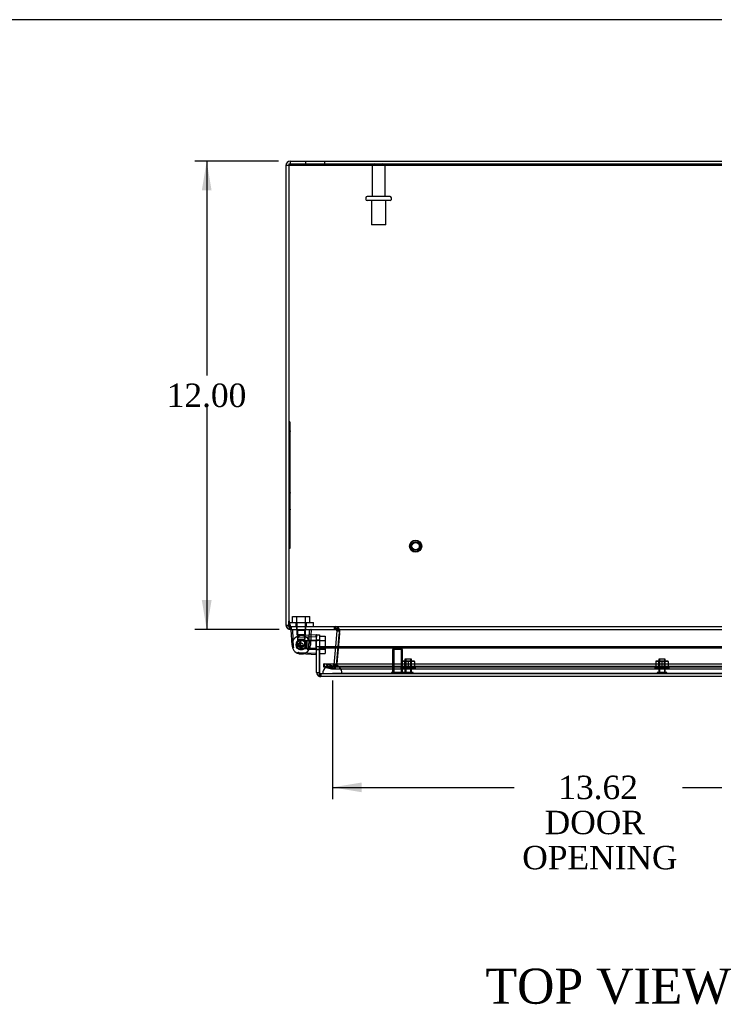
# Model space of a CAD drawing. Header units: inches. Extents: x 1 to 150, y -1 to 99.
# Tile 11 of 17: x 33 to 51, y 74 to 99. Entities that reach past the tile are written whole.
import ezdxf
from ezdxf.enums import TextEntityAlignment as Align
from ezdxf.lldxf.tags import DXFTag

# ---------------------------------------------------------------- set-up
doc = ezdxf.new("R2010")
doc.units = ezdxf.units.IN
doc.header["$MEASUREMENT"] = 0
for name, color, linetype in [('COM70220', 7, 'Continuous'), ('COM70700-1', 7, 'Continuous'), ('COM70702-6', 7, 'Continuous'), ('COM70703-1', 7, 'Continuous'), ('COM70705-3', 7, 'Continuous'), ('Default', 7, 'Continuous'), ('HNG86659-1', 7, 'Continuous'), ('HNG86659-2', 7, 'Continuous'), ('LAB86820', 7, 'Continuous'), ('NTS18118', 7, 'Continuous'), ('SCS86661', 7, 'Continuous'), ('STD26063', 7, 'Continuous'), ('STD26089', 7, 'Continuous'), ('STD26258', 7, 'Continuous'), ('WAM30017', 7, 'Continuous')]:
    doc.layers.add(name, color=color, linetype=linetype)
doc.styles.add('SEACAD_Times_New_Roman', font='times.ttf')
tags = doc.linetypes.add('HIDDEN2', pattern=[0.1875, 0.125, -0.0625]).pattern_tags.tags
tags[6:7] = [DXFTag(74, 4), DXFTag(75, 0), DXFTag(340, '0'), DXFTag(46, 0.0), DXFTag(50, 0.0), DXFTag(44, 0.0), DXFTag(45, 0.0)]
tags[4:5] = [DXFTag(74, 4), DXFTag(75, 0), DXFTag(340, '0'), DXFTag(46, 0.0), DXFTag(50, 0.0), DXFTag(44, 0.0), DXFTag(45, 0.0)]
doc.dimstyles.new('HAMMOND_(STH_-_120x80)', dxfattribs={"dimtxt": 0.6, "dimasz": 0.75, "dimexe": 0.3, "dimexo": 0.3, "dimgap": 0.15, "dimtad": 0, "dimtih": 1, "dimtoh": 1, "dimzin": 0, "dimdsep": 46, "dimtxsty": 'SEACAD_Times_New_Roman', "dimblk1": '_SE_FILLED', "dimblk2": '_SE_FILLED', "dimsah": 1, "dimcen": 0.3, "dimadec": 0, "dimazin": 0, "dimtfac": 0.8, "dimtofl": 0, "dimtmove": 0, "dimatfit": 3, "dimfxl": 1, "dimtolj": 1, "dimtzin": 0, "dimarcsym": 0})

# ---------------------------------------------------------------- blocks, each defined once
blk = doc.blocks.new('SE3')
at = {"layer": 'COM70220', "color": 7, "linetype": 'HIDDEN2'}
for p, q in [((41.659, 82.979), (41.409, 82.979)), ((54.778, 82.979), (41.659, 82.979)), ((41.409, 82.733), (41.16, 82.731)), ((41.16, 82.731), (41.16, 82.73)), ((41.659, 82.731), (41.16, 82.731)), ((41.659, 82.73), (41.16, 82.73)), ((41.658, 82.731), (41.409, 82.733)), ((41.659, 82.733), (41.409, 82.733)), ((41.658, 82.73), (41.658, 82.731)), ((54.778, 82.733), (41.659, 82.733)), ((54.778, 82.731), (41.659, 82.731)), ((54.778, 82.73), (41.659, 82.73))]:
    blk.add_line(p, q, dxfattribs=at)
blk.add_arc((41.409, 82.729), 0.25, 0, 180, dxfattribs=at)
at = {"layer": 'COM70700-1', "color": 7, "linetype": 'Continuous'}
for p, q in [((40.29, 95.759), (40.218, 95.759)), ((40.218, 95.759), (40.218, 83.975)), ((40.326, 95.867), (56.11, 95.867)), ((40.326, 95.867), (40.326, 95.795)), ((40.326, 95.795), (56.11, 95.795)), ((40.29, 83.975), (40.29, 84.081)), ((40.218, 83.975), (40.223, 83.945)), ((40.218, 83.975), (40.29, 83.975)), ((40.292, 83.965), (40.223, 83.945)), ((40.29, 83.975), (40.292, 83.965)), ((40.326, 83.937), (40.326, 83.867)), ((40.326, 83.867), (40.342, 83.867)), ((41.485, 83.867), (41.505, 83.861)), ((41.521, 83.828), (41.486, 83.429)), ((41.505, 83.861), (41.508, 83.866)), ((41.505, 83.861), (41.507, 83.86)), ((41.507, 83.86), (41.511, 83.866)), ((41.521, 83.834), (41.577, 83.838)), ((41.521, 83.834), (41.521, 83.828)), ((41.521, 83.828), (41.584, 83.822)), ((41.588, 83.772), (41.59, 83.785)), ((41.558, 83.429), (41.585, 83.734))]:
    blk.add_line(p, q, dxfattribs=at)
at = {"layer": 'COM70700-1', "color": 7, "linetype": 'HIDDEN2'}
for p, q in [((40.718, 95.867), (40.718, 95.795)), ((41.218, 95.795), (41.218, 95.867)), ((40.292, 83.965), (40.223, 83.944)), ((40.326, 83.939), (40.326, 83.937)), ((40.342, 83.939), (40.326, 83.939)), ((40.489, 83.939), (40.489, 83.867)), ((40.729, 83.867), (40.729, 83.939)), ((41.464, 83.867), (41.464, 83.939)), ((41.485, 83.867), (41.485, 83.939)), ((41.505, 83.861), (41.544, 83.922)), ((41.507, 83.86), (41.55, 83.917)), ((41.508, 83.866), (41.544, 83.922)), ((41.511, 83.866), (41.55, 83.917)), ((41.521, 83.834), (41.593, 83.839)), ((41.544, 83.922), (41.55, 83.917)), ((41.577, 83.838), (41.593, 83.839)), ((41.584, 83.822), (41.593, 83.821)), ((41.59, 83.785), (41.593, 83.821)), ((41.593, 83.839), (41.593, 83.821)), ((41.585, 83.734), (41.588, 83.772)), ((41.486, 83.429), (41.445, 82.958)), ((41.517, 82.952), (41.558, 83.429)), ((41.195, 82.982), (41.177, 82.912)), ((41.177, 82.912), (41.381, 82.857)), ((41.4, 82.927), (41.195, 82.982)), ((41.4, 82.927), (41.381, 82.857)), ((41.381, 82.857), (41.409, 82.854)), ((41.4, 82.927), (41.409, 82.926)), ((41.409, 82.926), (41.429, 82.932)), ((41.409, 82.926), (41.409, 82.854)), ((41.429, 82.932), (41.444, 82.953)), ((41.429, 82.932), (41.47, 82.872)), ((41.444, 82.953), (41.445, 82.958)), ((41.444, 82.953), (41.514, 82.936)), ((41.445, 82.958), (41.517, 82.952)), ((41.514, 82.936), (41.517, 82.952))]:
    blk.add_line(p, q, dxfattribs=at)
at = {"layer": 'COM70700-1', "color": 7, "linetype": 'Continuous'}
for centre, radius, start, end in [((40.326, 95.759), 0.108, 90, 180), ((40.326, 83.975), 0.108, 196.2388, 270), ((40.326, 83.975), 0.036, 196.2388, 270), ((41.485, 83.831), 0.036, 4.6178, 53.165)]:
    blk.add_arc(centre, radius, start, end, dxfattribs=at)
at = {"layer": 'COM70700-1', "color": 7, "linetype": 'HIDDEN2'}
for centre, radius, start, end in [((40.326, 95.759), 0.036, 90, 180), ((41.485, 83.83), 0.109, 57.3155, 89.9076), ((41.485, 83.831), 0.108, 4.6176, 53.1651), ((41.409, 82.962), 0.108, 269.9999, 304.2101), ((41.409, 82.962), 0.108, 304.2101, 346.2157)]:
    blk.add_arc(centre, radius, start, end, dxfattribs=at)
at = {"layer": 'COM70702-6', "color": 7, "linetype": 'Continuous'}
for p, q in [((40.29, 95.796), (40.29, 95.766)), ((40.29, 95.766), (56.146, 95.766)), ((40.29, 95.766), (40.29, 84.081)), ((40.29, 84.081), (40.328, 83.929)), ((40.342, 83.867), (56.095, 83.867)), ((41.584, 83.828), (41.584, 83.821)), ((41.588, 83.77), (41.56, 83.429))]:
    blk.add_line(p, q, dxfattribs=at)
at = {"layer": 'COM70702-6', "color": 7, "linetype": 'HIDDEN2'}
for p, q in [((40.29, 95.796), (56.146, 95.796)), ((40.29, 84.112), (40.328, 83.96)), ((40.328, 83.96), (40.328, 83.929)), ((40.342, 83.939), (56.095, 83.939)), ((40.342, 83.939), (40.342, 83.867)), ((40.353, 83.939), (40.353, 83.867)), ((41.462, 83.939), (41.462, 83.867)), ((41.582, 83.831), (41.582, 83.831)), ((41.59, 83.783), (41.59, 83.79)), ((41.588, 83.764), (41.523, 82.982)), ((41.588, 83.764), (41.588, 83.77)), ((41.56, 83.429), (41.523, 82.988)), ((41.19, 82.985), (55.246, 82.985)), ((41.403, 82.93), (41.19, 82.985)), ((41.19, 82.916), (41.19, 82.985)), ((41.19, 82.916), (55.246, 82.916)), ((41.403, 82.861), (41.19, 82.916)), ((41.403, 82.93), (41.403, 82.861)), ((41.417, 82.929), (55.02, 82.929)), ((41.417, 82.857), (55.02, 82.857)), ((41.523, 82.988), (41.497, 82.962)), ((41.523, 82.982), (41.497, 82.956)), ((41.497, 82.962), (41.497, 82.956)), ((41.523, 82.982), (41.523, 82.988))]:
    blk.add_line(p, q, dxfattribs=at)
at = {"layer": 'COM70702-6', "color": 7, "linetype": 'Continuous'}
for centre, start_param in [((41.462, 83.79), 2.985222), ((41.462, 83.783), 3.166269)]:
    blk.add_ellipse(centre, major_axis=(-0.128, 0), ratio=0.996195, start_param=start_param, end_param=3.445043, dxfattribs=at)
at = {"layer": 'COM70702-6', "color": 7, "linetype": 'HIDDEN2'}
blk.add_ellipse((41.462, 83.783), major_axis=(-0.128, 0), ratio=0.996195, start_param=2.985222, end_param=3.166269, dxfattribs=at)
for points, knots in [([(40.328, 83.96), (40.33, 83.956), (40.331, 83.954), (40.333, 83.948), (40.334, 83.946), (40.336, 83.943), (40.338, 83.941), (40.34, 83.939), (40.341, 83.939), (40.342, 83.939)], [0, 0, 0, 0, 0.25, 0.25, 0.5, 0.5, 0.75, 0.75, 1, 1, 1, 1]), ([(41.462, 83.939), (41.469, 83.939), (41.476, 83.939), (41.489, 83.939), (41.495, 83.939), (41.508, 83.938), (41.514, 83.937), (41.526, 83.933), (41.532, 83.931), (41.54, 83.926), (41.543, 83.924), (41.545, 83.922)], [0, 0, 0, 0, 0.125, 0.125, 0.25, 0.25, 0.375, 0.375, 0.5, 0.5, 0.5568296, 0.5568296, 0.5568296, 0.5568296]), ([(41.553, 83.913), (41.558, 83.907), (41.562, 83.899), (41.57, 83.881), (41.573, 83.87), (41.579, 83.847), (41.582, 83.834), (41.584, 83.821)], [0.625, 0.625, 0.625, 0.625, 0.75, 0.75, 0.875, 0.875, 1, 1, 1, 1]), ([(41.403, 82.93), (41.41, 82.929), (41.418, 82.929), (41.434, 82.931), (41.442, 82.933), (41.458, 82.939), (41.465, 82.943), (41.481, 82.952), (41.489, 82.957), (41.497, 82.962)], [0, 0, 0, 0, 0.25, 0.25, 0.5, 0.5, 0.75, 0.75, 1, 1, 1, 1]), ([(41.403, 82.861), (41.41, 82.857), (41.418, 82.856), (41.434, 82.862), (41.442, 82.868), (41.458, 82.886), (41.465, 82.898), (41.481, 82.925), (41.489, 82.94), (41.497, 82.956)], [0, 0, 0, 0, 0.25, 0.25, 0.5, 0.5, 0.75, 0.75, 1, 1, 1, 1])]:
    blk.add_open_spline(points, degree=3, knots=knots, dxfattribs=at)
at = {"layer": 'COM70702-6', "color": 7, "linetype": 'Continuous'}
for points, knots in [([(40.328, 83.929), (40.331, 83.911), (40.333, 83.895), (40.338, 83.873), (40.34, 83.867), (40.342, 83.867)], [0, 0, 0, 0, 0.5, 0.5, 1, 1, 1, 1]), ([(41.462, 83.867), (41.465, 83.867), (41.471, 83.867), (41.48, 83.867), (41.489, 83.867), (41.498, 83.867), (41.506, 83.866), (41.514, 83.866), (41.522, 83.865), (41.53, 83.864), (41.541, 83.863), (41.553, 83.859), (41.564, 83.852), (41.571, 83.846), (41.576, 83.84), (41.581, 83.834), (41.583, 83.83), (41.584, 83.828)], [0, 0, 0, 0, 0.063093, 0.126012, 0.188588, 0.250653, 0.312042, 0.372603, 0.432197, 0.490695, 0.547978, 0.671793, 0.788214, 0.843718, 0.897427, 0.949464, 1, 1, 1, 1])]:
    blk.add_open_spline(points, degree=3, knots=knots, dxfattribs=at)
at = {"layer": 'COM70703-1', "color": 7, "linetype": 'HIDDEN2'}
for p, q in [((40.29, 95.795), (40.326, 95.795)), ((40.293, 83.965), (40.293, 83.944)), ((41.593, 83.828), (41.517, 82.958)), ((41.543, 83.861), (41.543, 83.922)), ((41.55, 83.86), (41.55, 83.917)), ((41.591, 83.834), (41.591, 83.839)), ((41.591, 83.839), (41.592, 83.831)), ((41.591, 83.834), (41.593, 83.828)), ((41.592, 83.831), (41.592, 83.831)), ((41.195, 82.982), (55.242, 82.982)), ((41.195, 82.982), (41.195, 82.912)), ((41.4, 82.857), (41.195, 82.912)), ((41.195, 82.912), (55.242, 82.912)), ((41.4, 82.927), (41.4, 82.857)), ((41.463, 82.931), (41.409, 82.926)), ((41.409, 82.926), (41.409, 82.854)), ((41.409, 82.854), (55.028, 82.854)), ((41.415, 82.926), (55.028, 82.926)), ((41.47, 82.932), (41.463, 82.931)), ((41.463, 82.931), (41.463, 82.868)), ((41.47, 82.872), (41.463, 82.868)), ((41.513, 82.953), (41.47, 82.932)), ((41.47, 82.932), (41.47, 82.872)), ((41.513, 82.953), (41.513, 82.936)), ((41.517, 82.952), (41.513, 82.936)), ((41.517, 82.958), (41.517, 82.952))]:
    blk.add_line(p, q, dxfattribs=at)
at = {"layer": 'COM70703-1', "color": 7, "linetype": 'Continuous'}
for p in [(40.293, 83.965), (40.293, 83.944)]:
    blk.add_line(p, (40.29, 83.975), dxfattribs=at)
at = {"layer": 'COM70703-1', "color": 7, "linetype": 'HIDDEN2'}
blk.add_arc((41.45, 83.655), 0.228, 51.7223, 63.9782, dxfattribs=at)
blk.add_open_spline([(40.326, 83.867), (40.324, 83.867), (40.321, 83.869), (40.315, 83.876), (40.313, 83.881), (40.307, 83.895), (40.304, 83.904), (40.299, 83.923), (40.296, 83.933), (40.293, 83.944)], degree=3, knots=[0, 0, 0, 0, 0.25, 0.25, 0.5, 0.5, 0.75, 0.75, 1, 1, 1, 1], dxfattribs=at)
at = {"layer": 'COM70705-3', "color": 7, "linetype": 'Continuous'}
for p, q in [((41.003, 83.718), (41.003, 83.729)), ((41.003, 83.729), (41.075, 83.729)), ((41.003, 83.604), (41.003, 83.666)), ((41.003, 83.604), (41.003, 83.554)), ((41.003, 83.429), (41.003, 83.554)), ((41.075, 83.729), (41.075, 83.604)), ((41.075, 83.604), (41.075, 83.554)), ((41.075, 83.554), (41.075, 83.429)), ((41.003, 82.765), (41.003, 83.429)), ((41.003, 83.429), (41.075, 83.429)), ((41.075, 82.765), (41.075, 83.429)), ((41.075, 83.429), (55.361, 83.429)), ((41.075, 83.429), (41.075, 83.399)), ((41.075, 83.399), (41.075, 82.719)), ((41.075, 83.399), (55.361, 83.399)), ((41.003, 82.765), (41.075, 82.765)), ((41.075, 82.663), (41.075, 82.765)), ((41.075, 82.663), (41.075, 82.763)), ((41.075, 82.719), (41.075, 82.662)), ((41.075, 82.663), (41.075, 82.663)), ((55.325, 82.657), (41.111, 82.657))]:
    blk.add_line(p, q, dxfattribs=at)
at = {"layer": 'COM70705-3', "color": 7, "linetype": 'HIDDEN2'}
for p, q in [((41.075, 83.593), (41.003, 83.593)), ((41.003, 83.353), (41.075, 83.353)), ((55.325, 82.729), (41.111, 82.729)), ((41.111, 82.729), (41.111, 82.657))]:
    blk.add_line(p, q, dxfattribs=at)
at = {"layer": 'COM70705-3', "color": 7, "linetype": 'Continuous'}
for radius, start, end in [(0.108, 180, 250.5288), (0.036, 180, 182.6798), (0.108, 250.5509, 270)]:
    blk.add_arc((41.111, 82.765), radius, start, end, dxfattribs=at)
at = {"layer": 'COM70705-3', "color": 7, "linetype": 'HIDDEN2'}
blk.add_arc((41.111, 82.765), 0.036, 182.6798, 270, dxfattribs=at)
blk.add_ellipse((41.111, 82.765), major_axis=(-0.0396, 0), ratio=0.908294, start_param=0.436332, end_param=1.570796, dxfattribs=at)
at = {"layer": 'COM70705-3', "color": 7, "linetype": 'Continuous'}
blk.add_ellipse((41.111, 82.765), major_axis=(-0.119, 0), ratio=0.908294, start_param=1.263899, end_param=1.570796, dxfattribs=at)
at = {"layer": 'HNG86659-1', "color": 7, "linetype": 'Continuous'}
for p, q in [((40.374, 83.461), (40.354, 83.854)), ((40.394, 83.855), (40.393, 83.855)), ((40.825, 83.855), (40.826, 83.855)), ((40.865, 83.854), (40.858, 83.722)), ((40.533, 83.666), (40.55, 83.667)), ((40.55, 83.667), (40.99, 83.689)), ((40.991, 83.728), (40.598, 83.709)), ((40.99, 83.689), (40.992, 83.689)), ((41.003, 83.699), (41.003, 83.717)), ((41.003, 83.699), (41.003, 83.666)), ((40.533, 83.28), (40.55, 83.279)), ((40.55, 83.279), (40.99, 83.257)), ((40.991, 83.218), (40.598, 83.237)), ((40.99, 83.257), (40.992, 83.257))]:
    blk.add_line(p, q, dxfattribs=at)
at = {"layer": 'HNG86659-1', "color": 7, "linetype": 'HIDDEN2'}
for p, q in [((40.416, 83.396), (40.394, 83.856)), ((40.491, 83.867), (40.513, 83.845)), ((40.513, 83.845), (40.706, 83.845)), ((40.513, 83.845), (40.513, 83.613)), ((40.513, 83.845), (40.513, 83.613)), ((40.706, 83.845), (40.728, 83.867)), ((40.706, 83.613), (40.706, 83.845)), ((40.706, 83.845), (40.706, 83.613)), ((40.803, 83.396), (40.825, 83.856)), ((40.513, 83.613), (40.513, 83.544)), ((40.513, 83.613), (40.706, 83.613)), ((40.513, 83.544), (40.513, 83.453)), ((40.59, 83.57), (40.534, 83.473)), ((40.59, 83.57), (40.59, 83.376)), ((40.749, 83.57), (40.59, 83.57)), ((40.706, 83.545), (40.706, 83.613)), ((40.706, 83.453), (40.706, 83.545)), ((40.982, 83.57), (40.749, 83.57)), ((40.982, 83.57), (40.749, 83.57)), ((40.749, 83.57), (40.749, 83.376)), ((40.858, 83.722), (40.845, 83.461)), ((41.003, 83.591), (40.982, 83.57)), ((40.982, 83.57), (40.982, 83.376)), ((40.991, 83.689), (40.992, 83.69)), ((40.513, 83.453), (40.706, 83.453)), ((40.513, 83.453), (40.609, 83.398)), ((40.534, 83.473), (40.59, 83.376)), ((40.59, 83.376), (40.749, 83.376)), ((40.609, 83.398), (40.706, 83.453)), ((40.749, 83.376), (40.982, 83.376)), ((40.982, 83.376), (40.749, 83.376)), ((40.982, 83.376), (41.003, 83.355)), ((40.991, 83.257), (40.992, 83.257))]:
    blk.add_line(p, q, dxfattribs=at)
for radius in [0.132, 0.132, 0.12]:
    blk.add_circle((40.609, 83.473), radius, dxfattribs=at)
at = {"layer": 'HNG86659-1', "color": 7, "linetype": 'Continuous'}
for centre, radius, start, end in [((40.366, 83.855), 0.0118, 164.6409, 182.8176), ((40.366, 83.855), 0.0118, 90, 164.6377), ((40.359, 83.657), 0.201, 80.3404, 91.3274), ((40.86, 83.657), 0.201, 88.6775, 99.6547), ((40.853, 83.855), 0.0118, 15.3623, 90), ((40.853, 83.855), 0.0118, 357.1824, 15.3591), ((40.609, 83.473), 0.236, 105.4689, 180), ((40.609, 83.473), 0.236, 149.2635, 151.2117), ((40.609, 83.473), 0.236, 92.8208, 105.4689), ((40.991, 83.717), 0.0118, 71.3111, 92.8208), ((40.991, 83.717), 0.0118, 0, 71.3111), ((40.824, 83.707), 0.172, 357.9483, 7.0528), ((40.609, 83.473), 0.236, 173.041, 193.6365), ((40.609, 83.473), 0.236, 180, 254.5311), ((40.609, 83.473), 0.236, 254.5311, 267.1792), ((40.991, 83.23), 0.0118, 267.1792, 288.6889), ((40.824, 83.24), 0.172, 352.9472, 2.0517), ((40.991, 83.23), 0.0118, 288.6889, 0)]:
    blk.add_arc(centre, radius, start, end, dxfattribs=at)
at = {"layer": 'HNG86659-1', "color": 7, "linetype": 'HIDDEN2'}
for centre, radius, start, end in [((40.376, 83.688), 0.172, 87.9483, 97.0528), ((40.843, 83.688), 0.172, 82.9472, 92.0517), ((40.609, 83.473), 0.236, 144.6194, 149.2635), ((40.609, 83.473), 0.236, 100.2232, 121.5301), ((40.609, 83.473), 0.12, 90, 270), ((40.609, 83.473), 0.236, 59.2635, 98.9348), ((40.609, 83.473), 0.236, 59.2635, 92.8208), ((40.609, 83.473), 0.236, 300.7365, 59.2635), ((40.794, 83.723), 0.201, 350.3453, 1.3225), ((40.609, 83.473), 0.236, 242.3861, 300.7365), ((40.609, 83.473), 0.236, 267.1792, 300.7365), ((40.794, 83.223), 0.201, 358.6726, 9.6596)]:
    blk.add_arc(centre, radius, start, end, dxfattribs=at)
for points, knots in [([(40.382, 83.86), (40.382, 83.862), (40.382, 83.864), (40.383, 83.866), (40.383, 83.867), (40.384, 83.867)], [0, 0, 0, 0, 0.5, 0.5, 1, 1, 1, 1]), ([(40.394, 83.856), (40.391, 83.856), (40.389, 83.857), (40.386, 83.858), (40.384, 83.859), (40.382, 83.86)], [0, 0, 0, 0, 0.5, 0.5, 1, 1, 1, 1]), ([(40.825, 83.856), (40.828, 83.856), (40.829, 83.857), (40.833, 83.858), (40.835, 83.859), (40.837, 83.86)], [0, 0, 0, 0, 0.5, 0.5, 1, 1, 1, 1]), ([(40.837, 83.86), (40.837, 83.862), (40.837, 83.864), (40.836, 83.866), (40.836, 83.867), (40.835, 83.867)], [0, 0, 0, 0, 0.5, 0.5, 1, 1, 1, 1]), ([(40.382, 83.41), (40.384, 83.41), (40.386, 83.41), (40.392, 83.409), (40.396, 83.409), (40.401, 83.409), (40.403, 83.409), (40.406, 83.408), (40.408, 83.407), (40.412, 83.405), (40.413, 83.403), (40.415, 83.4), (40.415, 83.398), (40.416, 83.396)], [0, 0, 0, 0, 0.25, 0.25, 0.5, 0.5, 0.625, 0.625, 0.75, 0.75, 0.875, 0.875, 1, 1, 1, 1]), ([(40.837, 83.41), (40.835, 83.41), (40.833, 83.41), (40.827, 83.409), (40.823, 83.409), (40.818, 83.409), (40.816, 83.409), (40.812, 83.408), (40.811, 83.407), (40.807, 83.405), (40.806, 83.403), (40.804, 83.4), (40.803, 83.398), (40.803, 83.396)], [0, 0, 0, 0, 0.25, 0.25, 0.5, 0.5, 0.625, 0.625, 0.75, 0.75, 0.875, 0.875, 1, 1, 1, 1])]:
    blk.add_open_spline(points, degree=3, knots=knots, dxfattribs=at)
at = {"layer": 'HNG86659-1', "color": 7, "linetype": 'Continuous'}
for points, knots in [([(40.546, 83.701), (40.546, 83.699), (40.546, 83.696), (40.546, 83.69), (40.546, 83.687), (40.545, 83.682), (40.545, 83.68), (40.544, 83.676), (40.544, 83.674), (40.541, 83.671), (40.54, 83.67), (40.536, 83.668), (40.535, 83.667), (40.533, 83.666)], [0, 0, 0, 0, 0.25, 0.25, 0.5, 0.5, 0.625, 0.625, 0.75, 0.75, 0.875, 0.875, 1, 1, 1, 1]), ([(40.992, 83.689), (40.992, 83.691), (40.993, 83.693), (40.995, 83.697), (40.995, 83.699), (40.996, 83.7)], [0, 0, 0, 0, 0.5, 0.5, 1, 1, 1, 1]), ([(40.996, 83.7), (40.998, 83.7), (41, 83.7), (41.003, 83.699), (41.003, 83.699), (41.003, 83.699)], [0, 0, 0, 0, 0.5, 0.5, 1, 1, 1, 1]), ([(40.546, 83.245), (40.546, 83.247), (40.546, 83.25), (40.546, 83.256), (40.546, 83.259), (40.545, 83.264), (40.545, 83.266), (40.544, 83.27), (40.544, 83.272), (40.541, 83.275), (40.54, 83.276), (40.536, 83.278), (40.535, 83.279), (40.533, 83.28)], [0, 0, 0, 0, 0.25, 0.25, 0.5, 0.5, 0.625, 0.625, 0.75, 0.75, 0.875, 0.875, 1, 1, 1, 1]), ([(40.992, 83.257), (40.992, 83.255), (40.993, 83.253), (40.995, 83.249), (40.995, 83.247), (40.996, 83.246)], [0, 0, 0, 0, 0.5, 0.5, 1, 1, 1, 1]), ([(40.996, 83.246), (40.998, 83.246), (41, 83.246), (41.003, 83.247), (41.003, 83.247), (41.003, 83.247)], [0, 0, 0, 0, 0.5, 0.5, 1, 1, 1, 1])]:
    blk.add_open_spline(points, degree=3, knots=knots, dxfattribs=at)
at = {"layer": 'HNG86659-2', "color": 7, "linetype": 'HIDDEN2'}
for p, q in [((40.514, 83.543), (40.506, 83.539)), ((40.515, 83.551), (40.514, 83.543)), ((40.551, 83.575), (40.542, 83.576)), ((40.555, 83.583), (40.551, 83.575)), ((40.597, 83.591), (40.589, 83.594)), ((40.604, 83.596), (40.597, 83.591)), ((40.646, 83.585), (40.64, 83.592)), ((40.655, 83.587), (40.646, 83.585)), ((40.689, 83.561), (40.686, 83.569)), ((40.697, 83.559), (40.689, 83.561)), ((40.717, 83.521), (40.719, 83.53)), ((40.494, 83.498), (40.488, 83.491)), ((40.488, 83.455), (40.494, 83.449)), ((40.491, 83.506), (40.494, 83.498)), ((40.494, 83.449), (40.491, 83.441)), ((40.505, 83.408), (40.514, 83.404)), ((40.514, 83.404), (40.514, 83.395)), ((40.541, 83.371), (40.55, 83.371)), ((40.55, 83.371), (40.554, 83.363)), ((40.589, 83.352), (40.597, 83.356)), ((40.597, 83.356), (40.604, 83.35)), ((40.64, 83.354), (40.646, 83.361)), ((40.646, 83.361), (40.654, 83.358)), ((40.686, 83.376), (40.688, 83.385)), ((40.688, 83.385), (40.697, 83.387)), ((40.725, 83.516), (40.717, 83.521)), ((40.717, 83.425), (40.725, 83.43)), ((40.718, 83.416), (40.717, 83.425)), ((40.728, 83.473), (40.732, 83.48)), ((40.732, 83.465), (40.728, 83.473))]:
    blk.add_line(p, q, dxfattribs=at)
for radius in [0.118, 0.0492]:
    blk.add_circle((40.609, 83.473), radius, dxfattribs=at)
for start, end in [(147.536, 164.4283), (123.5181, 140.4104), (99.5003, 116.3926), (75.4824, 92.3747), (51.4646, 68.3569), (27.4467, 44.339), (171.5538, 188.4462), (195.3038, 212.1962), (219.3217, 236.214), (243.3396, 260.2319), (267.3574, 284.2497), (291.3753, 308.2676), (315.3931, 332.2855), (3.4288, 20.3212), (339.411, 356.3033)]:
    blk.add_arc((40.609, 83.473), 0.123, start, end, dxfattribs=at)
at = {"layer": 'LAB86820', "color": 7, "linetype": 'HIDDEN2'}
for p, q in [((40.32, 89.189), (40.29, 89.189)), ((40.32, 89.189), (40.32, 85.939)), ((40.326, 89.025), (40.32, 89.025)), ((40.325, 89.024), (40.32, 89.024)), ((40.325, 89.024), (40.32, 89.024)), ((40.325, 89.013), (40.32, 89.013)), ((40.325, 88.978), (40.32, 88.978)), ((40.32, 88.967), (40.326, 88.967)), ((40.325, 88.964), (40.32, 88.964)), ((40.325, 88.96), (40.32, 88.96)), ((40.325, 88.939), (40.32, 88.939)), ((40.325, 88.93), (40.32, 88.93)), ((40.325, 88.913), (40.32, 88.913)), ((40.325, 88.904), (40.32, 88.904)), ((40.325, 88.902), (40.32, 88.902)), ((40.325, 88.873), (40.32, 88.873)), ((40.325, 88.862), (40.32, 88.862)), ((40.32, 88.862), (40.32, 88.862)), ((40.326, 88.85), (40.32, 88.85)), ((40.325, 88.847), (40.32, 88.847)), ((40.326, 88.839), (40.32, 88.839)), ((40.325, 88.837), (40.32, 88.837)), ((40.325, 88.96), (40.325, 88.94)), ((40.325, 88.93), (40.325, 88.939)), ((40.325, 88.902), (40.325, 88.913)), ((40.325, 88.873), (40.325, 88.902)), ((40.325, 88.862), (40.325, 88.873)), ((40.325, 88.862), (40.326, 88.862)), ((40.32, 88.809), (40.326, 88.809)), ((40.32, 88.799), (40.326, 88.799)), ((40.325, 88.797), (40.32, 88.797)), ((40.326, 88.789), (40.32, 88.789)), ((40.325, 88.786), (40.32, 88.786)), ((40.326, 88.778), (40.32, 88.778)), ((40.325, 88.776), (40.32, 88.776)), ((40.326, 88.769), (40.32, 88.769)), ((40.325, 88.766), (40.32, 88.766)), ((40.326, 88.758), (40.32, 88.758)), ((40.325, 88.756), (40.32, 88.756)), ((40.32, 88.749), (40.326, 88.749)), ((40.32, 88.738), (40.326, 88.738)), ((40.32, 88.728), (40.326, 88.728)), ((40.32, 88.718), (40.326, 88.718)), ((40.325, 88.716), (40.32, 88.716)), ((40.325, 88.714), (40.32, 88.714)), ((40.325, 88.713), (40.32, 88.713)), ((40.32, 88.673), (40.32, 88.673)), ((40.325, 88.662), (40.32, 88.662)), ((40.326, 88.66), (40.32, 88.66)), ((40.325, 88.653), (40.32, 88.653)), ((40.326, 88.649), (40.32, 88.649)), ((40.326, 88.64), (40.32, 88.64)), ((40.326, 88.629), (40.32, 88.629)), ((40.32, 88.612), (40.326, 88.612)), ((40.32, 88.601), (40.326, 88.601)), ((40.32, 88.592), (40.326, 88.592)), ((40.326, 88.592), (40.32, 88.592)), ((40.32, 88.581), (40.326, 88.581)), ((40.326, 88.581), (40.32, 88.581)), ((40.325, 88.683), (40.325, 88.713)), ((40.325, 88.662), (40.325, 88.704)), ((40.325, 88.673), (40.326, 88.673)), ((40.325, 88.653), (40.325, 88.662)), ((40.325, 88.569), (40.32, 88.569)), ((40.325, 88.558), (40.32, 88.558)), ((40.325, 88.549), (40.32, 88.549)), ((40.325, 88.548), (40.32, 88.548)), ((40.325, 88.548), (40.32, 88.548)), ((40.32, 88.547), (40.326, 88.547)), ((40.325, 88.537), (40.32, 88.537)), ((40.325, 88.526), (40.32, 88.526)), ((40.325, 88.525), (40.32, 88.525)), ((40.325, 88.518), (40.32, 88.518)), ((40.325, 88.511), (40.32, 88.511)), ((40.326, 88.511), (40.32, 88.511)), ((40.325, 88.498), (40.32, 88.498)), ((40.326, 88.498), (40.32, 88.498)), ((40.32, 88.478), (40.326, 88.478)), ((40.32, 88.467), (40.326, 88.467)), ((40.325, 88.466), (40.32, 88.466)), ((40.32, 88.465), (40.326, 88.465)), ((40.325, 88.455), (40.32, 88.455)), ((40.325, 88.453), (40.32, 88.453)), ((40.32, 88.453), (40.326, 88.453)), ((40.325, 88.448), (40.32, 88.448)), ((40.325, 88.447), (40.32, 88.447)), ((40.325, 88.436), (40.32, 88.436)), ((40.32, 88.404), (40.326, 88.404)), ((40.32, 88.393), (40.326, 88.393)), ((40.32, 88.39), (40.326, 88.39)), ((40.325, 88.38), (40.32, 88.38)), ((40.32, 88.379), (40.326, 88.379)), ((40.325, 88.369), (40.32, 88.369)), ((40.325, 88.369), (40.32, 88.369)), ((40.325, 88.369), (40.32, 88.369)), ((40.326, 88.369), (40.32, 88.369)), ((40.325, 88.358), (40.32, 88.358)), ((40.325, 88.353), (40.32, 88.353)), ((40.325, 88.342), (40.32, 88.342)), ((40.326, 88.329), (40.32, 88.329)), ((40.325, 88.558), (40.325, 88.569)), ((40.325, 88.537), (40.325, 88.548)), ((40.325, 88.526), (40.325, 88.537)), ((40.325, 88.518), (40.325, 88.526)), ((40.325, 88.448), (40.325, 88.453)), ((40.325, 88.369), (40.325, 88.38)), ((40.325, 88.342), (40.325, 88.353)), ((40.326, 88.318), (40.32, 88.318)), ((40.32, 88.311), (40.326, 88.311)), ((40.325, 88.284), (40.32, 88.284)), ((40.32, 88.284), (40.326, 88.284)), ((40.325, 88.275), (40.32, 88.275)), ((40.325, 88.274), (40.32, 88.274)), ((40.325, 88.265), (40.32, 88.265)), ((40.326, 88.265), (40.32, 88.265)), ((40.325, 88.264), (40.32, 88.264)), ((40.326, 88.262), (40.32, 88.262)), ((40.326, 88.251), (40.32, 88.251)), ((40.32, 88.231), (40.326, 88.231)), ((40.32, 88.22), (40.326, 88.22)), ((40.325, 88.216), (40.32, 88.216)), ((40.32, 88.216), (40.326, 88.216)), ((40.325, 88.207), (40.32, 88.207)), ((40.325, 88.194), (40.32, 88.194)), ((40.325, 88.18), (40.32, 88.18)), ((40.326, 88.18), (40.32, 88.18)), ((40.325, 88.148), (40.32, 88.148)), ((40.32, 88.147), (40.326, 88.147)), ((40.325, 88.138), (40.32, 88.138)), ((40.32, 88.136), (40.326, 88.136)), ((40.325, 88.132), (40.32, 88.132)), ((40.325, 88.123), (40.32, 88.123)), ((40.326, 88.11), (40.32, 88.11)), ((40.326, 88.099), (40.32, 88.099)), ((40.325, 88.093), (40.32, 88.093)), ((40.325, 88.092), (40.32, 88.092)), ((40.325, 88.081), (40.32, 88.081)), ((40.325, 88.274), (40.325, 88.284)), ((40.325, 88.264), (40.325, 88.274)), ((40.325, 88.207), (40.325, 88.216)), ((40.325, 88.123), (40.325, 88.132)), ((40.32, 88.062), (40.326, 88.062)), ((40.32, 88.051), (40.326, 88.051)), ((40.325, 88.046), (40.32, 88.046)), ((40.32, 88.035), (40.326, 88.035)), ((40.325, 88.028), (40.32, 88.028)), ((40.325, 87.98), (40.32, 87.98)), ((40.325, 87.97), (40.32, 87.97)), ((40.325, 87.967), (40.32, 87.967)), ((40.326, 87.967), (40.32, 87.967)), ((40.326, 87.958), (40.32, 87.958)), ((40.326, 87.947), (40.32, 87.947)), ((40.32, 87.935), (40.326, 87.935)), ((40.32, 87.923), (40.326, 87.923)), ((40.32, 87.91), (40.326, 87.91)), ((40.32, 87.899), (40.326, 87.899)), ((40.325, 87.892), (40.32, 87.892)), ((40.325, 87.89), (40.32, 87.89)), ((40.325, 87.877), (40.32, 87.877)), ((40.32, 87.874), (40.326, 87.874)), ((40.32, 87.863), (40.326, 87.863)), ((40.325, 87.85), (40.32, 87.85)), ((40.325, 87.839), (40.32, 87.839)), ((40.325, 87.836), (40.32, 87.836)), ((40.325, 87.828), (40.32, 87.828)), ((40.325, 87.823), (40.32, 87.823)), ((40.325, 87.822), (40.32, 87.822)), ((40.325, 88.028), (40.325, 88.039)), ((40.325, 87.98), (40.325, 88.022)), ((40.325, 87.97), (40.325, 87.98)), ((40.325, 87.89), (40.325, 87.892)), ((40.325, 87.828), (40.325, 87.89)), ((40.325, 87.823), (40.325, 87.828)), ((40.325, 87.812), (40.325, 87.822)), ((40.325, 87.812), (40.32, 87.812)), ((40.326, 87.799), (40.32, 87.799)), ((40.326, 87.788), (40.32, 87.788)), ((40.326, 87.779), (40.32, 87.779)), ((40.32, 87.753), (40.326, 87.753)), ((40.325, 87.738), (40.32, 87.738)), ((40.326, 87.731), (40.32, 87.731)), ((40.325, 87.727), (40.32, 87.727)), ((40.326, 87.72), (40.32, 87.72)), ((40.326, 87.715), (40.32, 87.715)), ((40.325, 87.712), (40.32, 87.712)), ((40.326, 87.704), (40.32, 87.704)), ((40.325, 87.702), (40.32, 87.702)), ((40.32, 87.686), (40.326, 87.686)), ((40.32, 87.675), (40.326, 87.675)), ((40.325, 87.664), (40.32, 87.664)), ((40.32, 87.664), (40.326, 87.664)), ((40.325, 87.662), (40.32, 87.662)), ((40.325, 87.654), (40.32, 87.654)), ((40.326, 87.65), (40.32, 87.65)), ((40.325, 87.64), (40.32, 87.64)), ((40.326, 87.64), (40.32, 87.64)), ((40.32, 87.617), (40.326, 87.617)), ((40.325, 87.608), (40.32, 87.608)), ((40.32, 87.607), (40.326, 87.607)), ((40.32, 87.606), (40.326, 87.606)), ((40.325, 87.597), (40.32, 87.597)), ((40.325, 87.596), (40.32, 87.596)), ((40.32, 87.596), (40.326, 87.596)), ((40.325, 87.593), (40.32, 87.593)), ((40.325, 87.586), (40.32, 87.586)), ((40.325, 87.583), (40.32, 87.583)), ((40.325, 87.583), (40.32, 87.583)), ((40.325, 87.572), (40.32, 87.572)), ((40.325, 87.569), (40.32, 87.569)), ((40.325, 87.738), (40.325, 87.779)), ((40.325, 87.727), (40.325, 87.738)), ((40.325, 87.583), (40.325, 87.596)), ((40.325, 87.572), (40.325, 87.583)), ((40.325, 87.559), (40.325, 87.569)), ((40.326, 87.559), (40.32, 87.559)), ((40.326, 87.548), (40.32, 87.548)), ((40.325, 87.514), (40.32, 87.514)), ((40.32, 87.514), (40.326, 87.514)), ((40.325, 87.504), (40.32, 87.504)), ((40.325, 87.494), (40.32, 87.494)), ((40.326, 87.49), (40.32, 87.49)), ((40.325, 87.487), (40.32, 87.487)), ((40.326, 87.479), (40.32, 87.479)), ((40.325, 87.476), (40.32, 87.476)), ((40.32, 87.435), (40.326, 87.435)), ((40.32, 87.424), (40.326, 87.424)), ((40.325, 87.421), (40.32, 87.421)), ((40.325, 87.417), (40.32, 87.417)), ((40.32, 87.417), (40.32, 87.417)), ((40.326, 87.405), (40.32, 87.405)), ((40.326, 87.394), (40.32, 87.394)), ((40.325, 87.383), (40.32, 87.383)), ((40.325, 87.38), (40.32, 87.38)), ((40.325, 87.359), (40.32, 87.359)), ((40.32, 87.357), (40.326, 87.357)), ((40.325, 87.349), (40.32, 87.349)), ((40.32, 87.346), (40.326, 87.346)), ((40.326, 87.337), (40.32, 87.337)), ((40.326, 87.337), (40.32, 87.337)), ((40.326, 87.326), (40.32, 87.326)), ((40.326, 87.326), (40.32, 87.326)), ((40.325, 87.504), (40.325, 87.514)), ((40.325, 87.498), (40.325, 87.495)), ((40.325, 87.428), (40.325, 87.457)), ((40.325, 87.417), (40.325, 87.421)), ((40.325, 87.417), (40.326, 87.417)), ((40.325, 87.38), (40.325, 87.36)), ((40.325, 87.349), (40.325, 87.359)), ((40.32, 87.291), (40.326, 87.291)), ((40.32, 87.289), (40.326, 87.289)), ((40.325, 87.278), (40.32, 87.278)), ((40.32, 87.278), (40.326, 87.278)), ((40.325, 87.276), (40.32, 87.276)), ((40.325, 87.261), (40.32, 87.261)), ((40.325, 87.251), (40.32, 87.251)), ((40.325, 87.241), (40.32, 87.241)), ((40.325, 87.235), (40.32, 87.235)), ((40.325, 87.235), (40.32, 87.235)), ((40.326, 87.235), (40.32, 87.235)), ((40.325, 87.224), (40.32, 87.224)), ((40.325, 87.198), (40.32, 87.198)), ((40.325, 87.189), (40.32, 87.189)), ((40.325, 87.188), (40.32, 87.188)), ((40.326, 87.188), (40.32, 87.188)), ((40.325, 87.187), (40.32, 87.187)), ((40.32, 87.177), (40.326, 87.177)), ((40.326, 87.168), (40.32, 87.168)), ((40.32, 87.154), (40.326, 87.154)), ((40.32, 87.143), (40.326, 87.143)), ((40.325, 87.134), (40.32, 87.134)), ((40.326, 87.134), (40.32, 87.134)), ((40.325, 87.133), (40.32, 87.133)), ((40.325, 87.123), (40.32, 87.123)), ((40.32, 87.11), (40.326, 87.11)), ((40.325, 87.087), (40.32, 87.087)), ((40.32, 87.076), (40.326, 87.076)), ((40.325, 87.073), (40.32, 87.073)), ((40.325, 87.063), (40.32, 87.063)), ((40.325, 87.063), (40.32, 87.063)), ((40.325, 87.241), (40.325, 87.251)), ((40.325, 87.187), (40.325, 87.198)), ((40.325, 87.052), (40.325, 87.063)), ((40.325, 87.063), (40.325, 87.063)), ((40.325, 87.053), (40.32, 87.053)), ((40.325, 87.052), (40.32, 87.052)), ((40.325, 87.048), (40.32, 87.048)), ((40.325, 87.047), (40.32, 87.047)), ((40.325, 87.032), (40.32, 87.032)), ((40.325, 87.021), (40.32, 87.021)), ((40.325, 87.021), (40.32, 87.021)), ((40.325, 87.013), (40.32, 87.013)), ((40.325, 87.012), (40.32, 87.012)), ((40.325, 87.012), (40.32, 87.012)), ((40.325, 87.008), (40.32, 87.008)), ((40.325, 87.002), (40.32, 87.002)), ((40.325, 86.992), (40.32, 86.992)), ((40.325, 86.988), (40.32, 86.988)), ((40.325, 86.982), (40.32, 86.982)), ((40.325, 86.981), (40.32, 86.981)), ((40.325, 86.97), (40.32, 86.97)), ((40.325, 86.965), (40.32, 86.965)), ((40.325, 86.965), (40.32, 86.965)), ((40.326, 86.965), (40.32, 86.965)), ((40.325, 86.96), (40.32, 86.96)), ((40.325, 86.954), (40.32, 86.954)), ((40.325, 86.952), (40.32, 86.952)), ((40.325, 86.951), (40.32, 86.951)), ((40.325, 86.948), (40.32, 86.948)), ((40.325, 86.927), (40.32, 86.927)), ((40.325, 86.919), (40.32, 86.919)), ((40.325, 86.918), (40.32, 86.918)), ((40.32, 86.907), (40.326, 86.907)), ((40.325, 86.904), (40.32, 86.904)), ((40.325, 86.904), (40.32, 86.904)), ((40.326, 86.904), (40.32, 86.904)), ((40.325, 86.893), (40.32, 86.893)), ((40.325, 86.858), (40.32, 86.858)), ((40.32, 86.858), (40.326, 86.858)), ((40.32, 86.847), (40.326, 86.847)), ((40.32, 86.846), (40.326, 86.846)), ((40.325, 86.837), (40.32, 86.837)), ((40.325, 86.835), (40.32, 86.835)), ((40.325, 86.824), (40.32, 86.824)), ((40.325, 87.012), (40.325, 87.021)), ((40.325, 86.992), (40.325, 87.002)), ((40.325, 86.982), (40.325, 86.988)), ((40.325, 86.981), (40.325, 86.982)), ((40.325, 86.97), (40.325, 86.981)), ((40.325, 86.96), (40.325, 86.97)), ((40.325, 86.952), (40.325, 86.96)), ((40.325, 86.948), (40.325, 86.928)), ((40.325, 86.918), (40.325, 86.927)), ((40.32, 86.772), (40.326, 86.772)), ((40.32, 86.76), (40.326, 86.76)), ((40.325, 86.758), (40.32, 86.758)), ((40.325, 86.749), (40.32, 86.749)), ((40.326, 86.736), (40.32, 86.736)), ((40.326, 86.725), (40.32, 86.725)), ((40.32, 86.688), (40.326, 86.688)), ((40.32, 86.677), (40.326, 86.677)), ((40.325, 86.67), (40.32, 86.67)), ((40.325, 86.665), (40.32, 86.665)), ((40.325, 86.661), (40.32, 86.661)), ((40.325, 86.654), (40.32, 86.654)), ((40.325, 86.645), (40.32, 86.645)), ((40.325, 86.645), (40.32, 86.645)), ((40.325, 86.644), (40.32, 86.644)), ((40.325, 86.635), (40.32, 86.635)), ((40.326, 86.635), (40.32, 86.635)), ((40.326, 86.634), (40.32, 86.634)), ((40.32, 86.6), (40.326, 86.6)), ((40.326, 86.593), (40.32, 86.593)), ((40.32, 86.589), (40.326, 86.589)), ((40.325, 86.577), (40.32, 86.577)), ((40.325, 86.566), (40.32, 86.566)), ((40.325, 86.562), (40.32, 86.562)), ((40.32, 86.561), (40.326, 86.561)), ((40.326, 86.554), (40.32, 86.554)), ((40.325, 86.758), (40.325, 86.8)), ((40.325, 86.749), (40.325, 86.758)), ((40.325, 86.67), (40.325, 86.712)), ((40.325, 86.661), (40.325, 86.67)), ((40.325, 86.654), (40.325, 86.661)), ((40.325, 86.635), (40.325, 86.645)), ((40.325, 86.645), (40.325, 86.645)), ((40.325, 86.633), (40.325, 86.635)), ((40.325, 86.566), (40.325, 86.577)), ((40.325, 86.551), (40.32, 86.551)), ((40.32, 86.549), (40.326, 86.549)), ((40.326, 86.542), (40.32, 86.542)), ((40.325, 86.541), (40.32, 86.541)), ((40.32, 86.513), (40.326, 86.513)), ((40.32, 86.503), (40.326, 86.503)), ((40.325, 86.501), (40.32, 86.501)), ((40.325, 86.495), (40.32, 86.495)), ((40.325, 86.492), (40.32, 86.492)), ((40.325, 86.492), (40.32, 86.492)), ((40.326, 86.492), (40.32, 86.492)), ((40.325, 86.481), (40.32, 86.481)), ((40.325, 86.446), (40.32, 86.446)), ((40.32, 86.444), (40.32, 86.444)), ((40.32, 86.434), (40.326, 86.434)), ((40.325, 86.429), (40.32, 86.429)), ((40.326, 86.423), (40.32, 86.423)), ((40.326, 86.419), (40.32, 86.419)), ((40.326, 86.418), (40.32, 86.418)), ((40.326, 86.411), (40.32, 86.411)), ((40.32, 86.384), (40.326, 86.384)), ((40.32, 86.373), (40.326, 86.373)), ((40.325, 86.363), (40.32, 86.363)), ((40.325, 86.351), (40.32, 86.351)), ((40.325, 86.35), (40.32, 86.35)), ((40.325, 86.346), (40.32, 86.346)), ((40.325, 86.345), (40.32, 86.345)), ((40.325, 86.33), (40.32, 86.33)), ((40.325, 86.319), (40.32, 86.319)), ((40.325, 86.31), (40.32, 86.31)), ((40.325, 86.444), (40.326, 86.444)), ((40.325, 86.419), (40.325, 86.429)), ((40.325, 86.31), (40.325, 86.319)), ((40.325, 86.258), (40.325, 86.3)), ((40.325, 86.258), (40.32, 86.258)), ((40.325, 86.249), (40.32, 86.249)), ((40.326, 86.236), (40.32, 86.236)), ((40.326, 86.225), (40.32, 86.225)), ((40.32, 86.188), (40.326, 86.188)), ((40.32, 86.177), (40.326, 86.177)), ((40.325, 86.168), (40.32, 86.168)), ((40.325, 86.167), (40.32, 86.167)), ((40.325, 86.156), (40.32, 86.156)), ((40.32, 86.103), (40.326, 86.103)), ((40.32, 86.092), (40.326, 86.092)), ((40.325, 86.249), (40.325, 86.258)), ((40.32, 85.939), (40.29, 85.939))]:
    blk.add_line(p, q, dxfattribs=at)
at = {"layer": 'NTS18118', "color": 7, "linetype": 'HIDDEN2'}
for p, q in [((43.27, 83.05), (43.19, 83.05)), ((43.19, 83.05), (43.19, 83.043)), ((43.19, 83.043), (43.27, 83.05)), ((43.19, 83.043), (43.19, 82.885)), ((43.267, 82.854), (43.267, 83.05)), ((43.429, 83.05), (43.27, 83.05)), ((43.27, 83.05), (43.349, 83.043)), ((43.284, 83.05), (43.284, 82.854)), ((43.349, 83.043), (43.429, 83.05)), ((43.349, 83.043), (43.349, 82.885)), ((43.414, 82.854), (43.414, 83.05)), ((43.509, 83.05), (43.429, 83.05)), ((43.429, 83.05), (43.509, 83.043)), ((43.431, 82.854), (43.431, 83.05)), ((43.509, 83.043), (43.509, 83.05)), ((43.509, 83.043), (43.509, 82.885)), ((49.77, 83.05), (49.69, 83.05)), ((49.69, 83.05), (49.69, 83.043)), ((49.69, 83.043), (49.77, 83.05)), ((49.69, 83.043), (49.69, 82.885)), ((49.767, 82.854), (49.767, 83.05)), ((49.929, 83.05), (49.77, 83.05)), ((49.77, 83.05), (49.849, 83.043)), ((49.784, 83.05), (49.784, 82.854)), ((49.849, 83.043), (49.929, 83.05)), ((49.849, 83.043), (49.849, 82.885)), ((49.914, 82.854), (49.914, 83.05)), ((50.009, 83.05), (49.929, 83.05)), ((49.929, 83.05), (50.009, 83.043)), ((49.931, 82.854), (49.931, 83.05)), ((50.009, 83.043), (50.009, 83.05)), ((50.009, 83.043), (50.009, 82.885)), ((43.19, 82.885), (43.165, 82.885)), ((43.165, 82.885), (43.165, 82.854)), ((43.165, 82.854), (43.533, 82.854)), ((43.19, 82.885), (43.349, 82.885)), ((43.349, 82.885), (43.509, 82.885)), ((43.509, 82.885), (43.533, 82.885)), ((43.533, 82.854), (43.533, 82.885)), ((49.665, 82.885), (49.69, 82.885)), ((49.665, 82.885), (49.665, 82.854)), ((49.665, 82.854), (50.033, 82.854)), ((49.69, 82.885), (49.849, 82.885)), ((49.849, 82.885), (50.009, 82.885)), ((50.033, 82.885), (50.009, 82.885)), ((50.033, 82.854), (50.033, 82.885))]:
    blk.add_line(p, q, dxfattribs=at)
at = {"layer": 'SCS86661', "color": 7, "linetype": 'HIDDEN2'}
for p, q in [((40.388, 84.194), (40.499, 84.194)), ((40.388, 84.044), (40.388, 84.194)), ((40.496, 84.044), (40.496, 83.729)), ((40.499, 84.194), (40.72, 84.194)), ((40.499, 84.044), (40.499, 84.194)), ((40.72, 84.194), (40.831, 84.194)), ((40.72, 84.044), (40.72, 84.194)), ((40.722, 83.729), (40.722, 84.044)), ((40.831, 84.044), (40.831, 84.194)), ((40.722, 83.729), (40.496, 83.729)), ((40.76, 83.36), (40.76, 83.586)), ((41.075, 83.586), (40.76, 83.586)), ((40.76, 83.36), (41.075, 83.36)), ((41.075, 83.362), (41.225, 83.362)), ((41.225, 83.429), (41.225, 83.362)), ((41.225, 83.362), (41.225, 83.252)), ((41.075, 83.252), (41.225, 83.252))]:
    blk.add_line(p, q, dxfattribs=at)
at = {"layer": 'SCS86661', "color": 7, "linetype": 'Continuous'}
for p, q in [((41.075, 83.694), (41.225, 83.694)), ((41.075, 83.584), (41.225, 83.584)), ((41.225, 83.694), (41.225, 83.584)), ((41.225, 83.584), (41.225, 83.429)), ((41.075, 83.362), (41.075, 83.362)), ((41.075, 83.252), (41.075, 83.252))]:
    blk.add_line(p, q, dxfattribs=at)
at = {"layer": 'STD26063', "color": 7, "linetype": 'HIDDEN2'}
for p, q in [((43.431, 83.104), (43.267, 83.104)), ((43.267, 83.104), (43.267, 82.76)), ((43.286, 83.104), (43.286, 82.76)), ((43.412, 83.104), (43.412, 82.76)), ((43.431, 82.76), (43.431, 83.104)), ((49.931, 83.104), (49.767, 83.104)), ((49.767, 83.104), (49.767, 82.76)), ((49.786, 83.104), (49.786, 82.76)), ((49.912, 83.104), (49.912, 82.76)), ((49.931, 82.76), (49.931, 83.104)), ((43.474, 82.76), (43.224, 82.76)), ((43.224, 82.76), (43.224, 82.729)), ((43.474, 82.729), (43.474, 82.76)), ((49.974, 82.76), (49.724, 82.76)), ((49.724, 82.76), (49.724, 82.729)), ((49.974, 82.729), (49.974, 82.76))]:
    blk.add_line(p, q, dxfattribs=at)
at = {"layer": 'STD26089', "color": 7, "linetype": 'HIDDEN2'}
for p, q in [((42.427, 95.735), (42.427, 94.958)), ((42.759, 94.958), (42.759, 95.735)), ((42.268, 94.928), (42.268, 94.888)), ((42.888, 94.958), (42.298, 94.958)), ((42.918, 94.888), (42.918, 94.928)), ((42.888, 94.858), (42.298, 94.858)), ((42.406, 94.858), (42.406, 94.233)), ((42.781, 94.233), (42.781, 94.858)), ((42.781, 94.233), (42.406, 94.233))]:
    blk.add_line(p, q, dxfattribs=at)
for centre, radius, start, end in [((42.487, 95.735), 0.06, 90, 180), ((42.699, 95.735), 0.06, 0, 90), ((42.298, 94.928), 0.03, 90, 180), ((42.298, 94.888), 0.03, 180, 270), ((42.888, 94.928), 0.03, 0, 90), ((42.888, 94.888), 0.03, 270, 0)]:
    blk.add_arc(centre, radius, start, end, dxfattribs=at)
at = {"layer": 'STD26258', "color": 7, "linetype": 'HIDDEN2'}
for p, q in [((43.2, 83.354), (42.95, 83.354)), ((42.95, 83.354), (42.95, 82.76)), ((42.981, 83.354), (42.981, 82.76)), ((43.17, 83.354), (43.17, 82.76)), ((43.2, 82.76), (43.2, 83.354)), ((43.224, 82.76), (42.919, 82.76)), ((42.919, 82.76), (42.919, 82.729)), ((43.231, 82.729), (43.231, 82.76))]:
    blk.add_line(p, q, dxfattribs=at)
for radius in [0.156, 0.125, 0.0944]:
    blk.add_circle((43.54, 85.999), radius, dxfattribs=at)
at = {"layer": 'WAM30017', "color": 7, "linetype": 'Continuous'}
for p, q in [((40.297, 84.044), (40.3, 84.044)), ((40.297, 84.044), (40.297, 83.957)), ((40.322, 83.939), (40.326, 83.939))]:
    blk.add_line(p, q, dxfattribs=at)
at = {"layer": 'WAM30017', "color": 7, "linetype": 'HIDDEN2'}
for p, q in [((40.3, 84.044), (40.922, 84.044)), ((40.472, 84.044), (40.472, 83.939)), ((40.747, 83.939), (40.747, 84.044)), ((40.922, 83.939), (40.922, 84.044)), ((40.297, 83.957), (40.297, 83.939)), ((40.297, 83.939), (40.322, 83.939))]:
    blk.add_line(p, q, dxfattribs=at)
blk = doc.blocks.new('DMBLK392')
at = {"layer": 'Default', "linetype": 'Continuous', "transparency": 16777216}
for points in [[(38.063, 95.117), (38.313, 95.117), (38.188, 95.867)], [(38.063, 84.617), (38.188, 83.867), (38.313, 84.617)]]:
    blk.add_hatch(color=7, dxfattribs=at).paths.add_polyline_path(points)
at = {"layer": 'Default', "color": 7, "linetype": 'Continuous', "transparency": 16777216}
for p, q in [((40.026, 95.867), (37.888, 95.867)), ((38.188, 95.867), (38.188, 90.377)), ((38.188, 89.567), (38.188, 83.867)), ((40.042, 83.867), (37.888, 83.867))]:
    blk.add_line(p, q, dxfattribs=at)
at = {"layer": 'Default', "color": 7, "linetype": 'Continuous', "transparency": 16777216, "style": 'SEACAD_Times_New_Roman'}
blk.add_text('12.00', height=0.6, dxfattribs=at).set_placement((37.164, 90.167), align=Align.TOP_LEFT)
blk = doc.blocks.new('_SE_FILLED')
at = {"color": 0}
blk.add_line((0, 0), (-1, 0), dxfattribs=at)
blk.add_solid([(0, 0), (-1, -0.1665), (-1, 0.1665), (0, 0)], dxfattribs=at)
blk = doc.blocks.new('DMBLK400')
at = {"layer": 'Default', "linetype": 'Continuous', "transparency": 16777216}
for points in [[(42.159, 79.694), (42.159, 79.944), (41.409, 79.819)], [(54.278, 79.694), (55.028, 79.819), (54.278, 79.944)]]:
    blk.add_hatch(color=7, dxfattribs=at).paths.add_polyline_path(points)
at = {"layer": 'Default', "color": 7, "linetype": 'Continuous', "transparency": 16777216}
for p, q in [((41.409, 82.554), (41.409, 79.519)), ((55.028, 82.554), (55.028, 79.519)), ((41.409, 79.819), (46.061, 79.819)), ((50.376, 79.819), (55.028, 79.819))]:
    blk.add_line(p, q, dxfattribs=at)
at = {"layer": 'Default', "color": 7, "linetype": 'Continuous', "transparency": 16777216, "style": 'SEACAD_Times_New_Roman'}
for s, p in [('13.62', (47.195, 80.119)), ('DOOR ', (46.846, 79.219)), ('OPENING', (46.271, 78.319))]:
    blk.add_text(s, height=0.6, dxfattribs=at).set_placement(p, align=Align.TOP_LEFT)
blk = doc.blocks.new('BORDER')
at = {"layer": 'Default', "color": 7, "linetype": 'Continuous'}
blk.add_line((0, 27.86), (-41.86, 27.86), dxfattribs=at)

msp = doc.modelspace()

# ---------------------------------------------------------------- block references
at = {"layer": 'Default', "color": 7, "xscale": 3.56, "yscale": 3.56, "zscale": 3.56}
msp.add_blockref('BORDER', (149.664, 0.311), dxfattribs=at)
at = {"layer": 'Default'}
msp.add_blockref('SE3', (0, 0), dxfattribs=at)

# ---------------------------------------------------------------- texts
at = {"layer": 'Default', "color": 7, "linetype": 'Continuous', "style": 'SEACAD_Times_New_Roman'}
msp.add_text('TOP VIEW', height=0.9, dxfattribs=at).set_placement((45.33, 75.175), align=Align.TOP_LEFT)

# ---------------------------------------------------------------- dimensions: what is measured, and where the dimension line sits
at = {"layer": 'Default', "color": 7, "linetype": 'Continuous'}
for base, p1, p2, angle, text, picture, middle in [((38.188, 95.867), (40.326, 95.867), (40.342, 83.867), 270.0753, '\\A1;<>', 'DMBLK392', (38.188, 89.867)), ((41.409, 79.819), (41.409, 82.854), (55.028, 82.854), 0, '\\A1;<>\\PDOOR \\XOPENING', 'DMBLK400', (48.218, 79.819))]:
    dim = msp.add_linear_dim(base=base, p1=p1, p2=p2, angle=angle, text=text, dimstyle='HAMMOND_(STH_-_120x80)', dxfattribs=at)
    dim.commit()
    dim.dimension.update_dxf_attribs({"geometry": picture, "text_midpoint": middle, "dimtype": 161})

doc.saveas('drawing.dxf')
